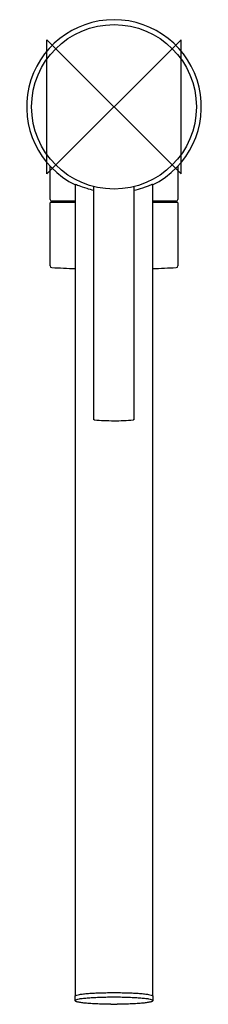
# Model space of a CAD drawing. Header units: millimetres. Extents: x -28 to 28, y -268 to 26.
import ezdxf

# ---------------------------------------------------------------- set-up
doc = ezdxf.new("R2010")
doc.units = ezdxf.units.MM
doc.header["$MEASUREMENT"] = 0
doc.layers.add('ORIGIN', color=6, linetype='Continuous')
doc.layers.add('PLANNING', color=1, linetype='Continuous')

# ---------------------------------------------------------------- blocks, each defined once
blk = doc.blocks.new('96410000_t')
at = {"layer": 'ORIGIN'}
blk.add_lwpolyline([(-20, 20), (20, -20), (20, 20), (-20, -20), (-20, 20)], dxfattribs=at)
at = {"layer": 'PLANNING'}
for p, q in [((-19, -27.65), (-19, -17.94)), ((19, -17.94), (19, -27.65)), ((-11.5, -265.22), (-11.5, -23.1)), ((11.5, -23.1), (11.5, -265.22)), ((-6.05, -93.23), (-6.05, -23.81)), ((5.95, -23.81), (5.95, -93.23)), ((-19, -47.46), (-19, -28.65)), ((-18.8, -28.45), (-11.5, -28.45)), ((-11.5, -28.15), (-18.5, -28.15)), ((18.5, -28.15), (11.5, -28.15)), ((11.5, -28.45), (18.8, -28.45)), ((19, -28.65), (19, -47.46)), ((-11.55, -266.61), (-11.55, -265.32)), ((11.55, -265.32), (11.55, -266.61))]:
    blk.add_line(p, q, dxfattribs=at)
blk.add_circle((0, 0), 24.54, dxfattribs=at)
for centre, radius, start, end in [((0, 0), 26, 296.2512, 243.7488), ((-19.5, -17.94), 0.5, 0.0056, 38.3154), ((19.5, -17.94), 0.5, 141.2886, 180), ((-18.5, -27.65), 0.5, 180, 270), ((-18.8, -28.65), 0.2, 90, 180), ((18.5, -27.65), 0.5, 270, 0), ((18.8, -28.65), 0.2, 360, 90), ((-18.5, -47.46), 0.5, 180, 266.966), ((0, 301.58), 350.03, 266.9658, 268.117), ((0, 301.56), 350.01, 271.8829, 273.0342), ((18.5, -47.46), 0.5, 273.0342, 359.9998), ((0.05, -21.19), 72.47, 265.3246, 269.9187), ((0.05, -25.98), 67.69, 269.9187, 274.8379), ((0, -137.79), 130.02, 269.5933, 270.4067)]:
    blk.add_arc(centre, radius, start, end, dxfattribs=at)
for points, knots in [([(-11.5, -23.1), (-11.5, -23.09), (-11.49, -23.09), (-11.29, -23.13), (-10.08, -23.71), (-7.51, -24.5), (-6.82, -24.69), (-6.05, -24.86)], [242.126829, 242.126829, 242.126829, 242.126829, 242.1488312, 242.1488312, 242.3988399, 242.3988399, 242.4766846, 242.4766846, 242.4766846, 242.4766846]), ([(5.95, -24.88), (6.83, -24.69), (8.08, -24.34), (9.51, -23.85), (10.37, -23.52), (10.91, -23.31), (11.29, -23.15), (11.4, -23.11), (11.47, -23.09), (11.49, -23.09), (11.5, -23.09), (11.5, -23.1), (11.5, -23.1)], [-5.842486, -5.842486, -5.842486, -5.842486, -3.132668, -1.952098, -1.305558, -0.374741, -0.226709, -0.061729, -0.020843, -0.009141, -0.002685, 0, 0, 0, 0]), ([(-5.85, -93.43), (-5.87, -93.43), (-5.9, -93.42), (-5.96, -93.41), (-6.01, -93.38), (-6.05, -93.31), (-6.05, -93.26), (-6.05, -93.23)], [81.3659661, 81.3659661, 81.3659661, 81.3659661, 81.4208757, 81.461569, 81.5319214, 81.601455, 81.6915045, 81.6915045, 81.6915045, 81.6915045]), ([(5.95, -93.23), (5.95, -93.26), (5.95, -93.31), (5.91, -93.38), (5.86, -93.41), (5.8, -93.42), (5.77, -93.43), (5.75, -93.43)], [69.4180808, 69.4180808, 69.4180808, 69.4180808, 69.5081302, 69.5776638, 69.6480162, 69.6887095, 69.7436192, 69.7436192, 69.7436192, 69.7436192]), ([(-0.92, -267.8), (-1.69, -267.8), (-3.19, -267.77), (-5.32, -267.7), (-7.24, -267.59), (-8.64, -267.46), (-9.59, -267.35), (-10.14, -267.26), (-10.6, -267.18), (-10.96, -267.09), (-11.23, -266.99), (-11.41, -266.89), (-11.52, -266.76), (-11.55, -266.66), (-11.55, -266.61)], [30.959638, 30.959638, 30.959638, 30.959638, 33.270022, 35.43785, 37.38087, 39.013508, 39.66923, 40.234909, 40.701061, 41.074099, 41.344025, 41.542805, 41.700508, 41.844589, 41.844589, 41.844589, 41.844589]), ([(11.55, -266.61), (11.55, -266.66), (11.52, -266.76), (11.41, -266.89), (11.23, -266.99), (10.96, -267.09), (10.6, -267.18), (10.14, -267.26), (9.59, -267.35), (8.64, -267.46), (7.24, -267.59), (5.32, -267.7), (3.19, -267.77), (1.69, -267.8), (0.92, -267.8)], [18.228818, 18.228818, 18.228818, 18.228818, 18.372899, 18.530601, 18.729382, 18.999308, 19.372346, 19.838498, 20.404177, 21.059899, 22.692537, 24.635557, 26.803385, 29.113769, 29.113769, 29.113769, 29.113769])]:
    blk.add_open_spline(points, degree=3, knots=knots, dxfattribs=at)
for points in [[(-11.55, -265.32), (-11.55, -264.31), (0, -264.31)], [(0, -264.31), (11.55, -264.31), (11.55, -265.32)], [(-11.55, -266.61), (-11.55, -265.61), (0, -265.61)], [(0, -265.61), (11.55, -265.61), (11.55, -266.61)]]:
    blk.add_rational_spline(points, [1, 0.707106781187, 1], degree=2, dxfattribs=at)

msp = doc.modelspace()

# ---------------------------------------------------------------- block references
msp.add_blockref('96410000_t', (0, 0))

doc.saveas('drawing.dxf')
